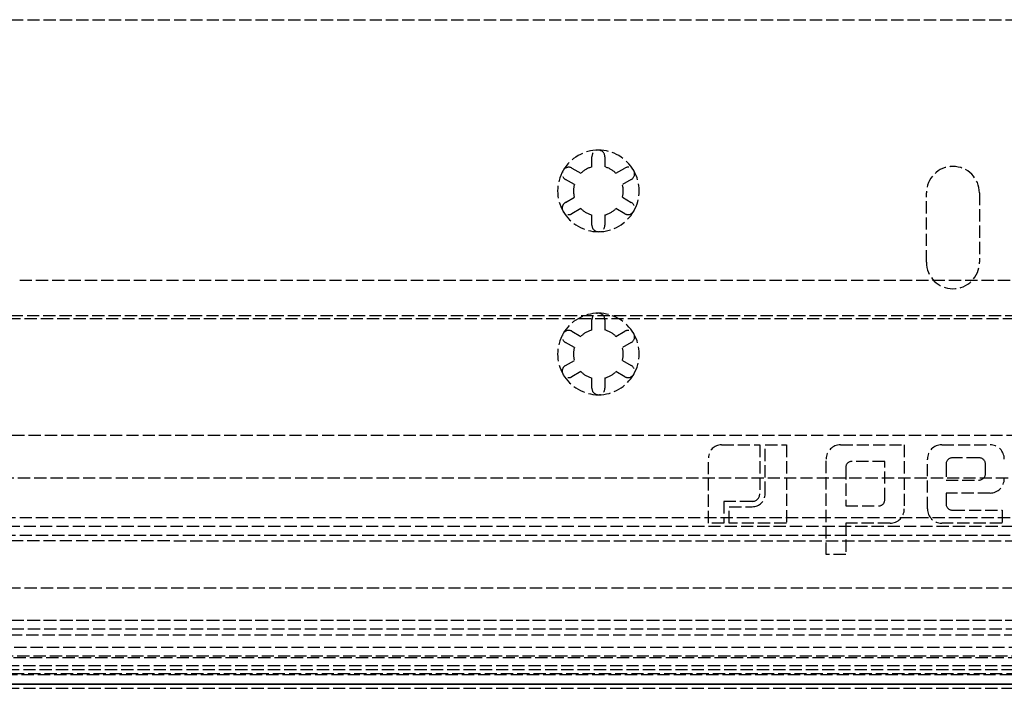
# Model space of a CAD drawing. Header units: millimetres. Extents: x 0 to 388, y -3 to 488.
# Tile 6 of 14: x 75 to 196, y 0 to 82. Entities that reach past the tile are written whole.
import ezdxf

# ---------------------------------------------------------------- set-up
doc = ezdxf.new("R2010")
doc.units = ezdxf.units.MM
doc.header["$LTSCALE"] = 10
doc.linetypes.add('ALLCAD_Strich', pattern=[0.2, 0.15, -0.05])
doc.layers.add('BESCH_KONT_sich_schn_ansi_2d', color=40, linetype='Continuous')
doc.layers.add('BESCH_KONT_sich_schn_grun_2d', color=10, linetype='Continuous')

msp = doc.modelspace()

# ---------------------------------------------------------------- linework, layer by layer
at = {"layer": 'BESCH_KONT_sich_schn_ansi_2d', "linetype": 'ALLCAD_Strich'}
for p, q in [((379.5, 0, 422.75), (4.5, 0, 422.75)), ((379.5, 0, 421.97), (4.5, 0, 421.97)), ((379.5, 0, 422.59), (4.5, 0, 422.59)), ((7, 0, 402), (377, 0, 402)), ((377, 0, 400.75), (7, 0, 400.75)), ((7, 0, 403.25), (377, 0, 403.25)), ((377, 0, 402.62), (7, 0, 402.62)), ((26, 0, 18.34), (353, 0, 18.34)), ((31.24, 0, 393.09), (347.76, 0, 393.09)), ((31.24, 0, 395.02), (347.76, 0, 395.02)), ((347.76, 0, 395.02), (31.24, 0, 395.02)), ((35.2, 0, 93.84), (343.8, 0, 93.84)), ((36.74, 0, 345.09), (342.26, 0, 345.09)), ((36.88, 0, 344.57), (342.12, 0, 344.57)), ((341.95, 0, 40.84), (37.05, 0, 40.84)), ((46.43, 0, 23.34), (332.57, 0, 23.34)), ((46.7, 0, 22.09), (332.3, 0, 22.09)), ((47.41, 0), (331.59, 0)), ((331.59, 0, 2.5), (47.41, 0, 2.5)), ((331.3, 0, 20.84), (47.7, 0, 20.84)), ((54, 0, 69.09), (325, 0, 69.09)), ((317.41, 0, 159.02), (61.59, 0, 159.02)), ((61.59, 0, 155.09), (317.41, 0, 155.09)), ((73.6, 0, 393.54), (305.4, 0, 393.54)), ((305.4, 0, 393.43), (73.6, 0, 393.43)), ((75, 0, 385.09), (304, 0, 385.09)), ((139.5, 0, 7.29), (116, 0, 7.29)), ((116, 0, 18.34), (116, 0, 7.29)), ((116, 0, 20.84), (116, 0, 18.34)), ((134, 0, 2.5), (134, 0, 7.29)), ((139.5, 0, 18.34), (139.5, 0, 7.29)), ((139.5, 0, 16.5), (139.9, 0, 16.5)), ((139.5, 0, 20.84), (139.5, 0, 18.34)), ((139.9, 0, 16.5), (151.1, 0, 16.5)), ((139.9, 0, 2.5), (139.9, 0, 16.5)), ((142.95, 0, 1.95), (141, 0)), ((141.56, 0, 0.09), (141.56, 0, 2.5)), ((141.96, 0, 0.72), (141.96, 0, 2.5)), ((142.76, 0, 0.72), (142.76, 0, 2.5)), ((142.95, 0, 1.95), (143.05, 0, 1.95)), ((142.95, 0, 1.95), (142.95, 0, 2.5)), ((143.05, 0, 1.95), (143.05, 0, 2.5)), ((143.85, 0, 1.95), (143.85, 0, 2.5)), ((143.85, 0, 1.95), (145.2, 0, 1.95)), ((145.2, 0, 0.72), (145.2, 0, 2.5)), ((146.8, 0, 0.72), (146.8, 0, 2.5)), ((146.8, 0, 1.95), (148.15, 0, 1.95)), ((148.15, 0, 1.95), (148.15, 0, 2.5)), ((148.95, 0, 1.95), (148.95, 0, 2.5)), ((148.95, 0, 1.95), (149.05, 0, 1.95)), ((149.05, 0, 1.95), (149.05, 0, 2.5)), ((149.05, 0, 1.95), (151, 0)), ((149.24, 0, 0.72), (149.24, 0, 2.5)), ((150.04, 0, 0.72), (150.04, 0, 2.5)), ((150.44, 0, 0.09), (150.44, 0, 2.5)), ((151.1, 0, 2.5), (151.1, 0, 16.5)), ((161.4, 0, 394.64), (159.5, 0, 394.64)), ((159.5, 0, 394.64), (159.5, 0, 394.44)), ((161.4, 0, 394.44), (159.5, 0, 394.44)), ((159.5, 0, 394.44), (159.5, 0, 394.15)), ((161.1, 0, 394.3), (165.8, 0, 394.3)), ((161.1, 0, 394.1), (165.8, 0, 394.1)), ((161.1, 0, 394.3), (161.1, 0, 394.1)), ((164.87, 0, 394.54), (161.4, 0, 394.54)), ((164.87, 0, 394.34), (161.4, 0, 394.34)), ((161.4, 0, 394.64), (161.4, 0, 394.44)), ((161.4, 0, 394.34), (161.4, 0, 394.44)), ((169.08, 0, 394.64), (162.06, 0, 394.64)), ((162.06, 0, 394.57), (164.87, 0, 394.57)), ((162.06, 0, 394.64), (162.06, 0, 394.44)), ((169.08, 0, 394.44), (162.06, 0, 394.44)), ((162.06, 0, 394.36), (164.87, 0, 394.36)), ((162.06, 0, 394.44), (162.06, 0, 394.36)), ((164.87, 0, 394.36), (164.87, 0, 394.34)), ((164.87, 0, 394.57), (164.87, 0, 394.36)), ((165.8, 0, 394.51), (165.8, 0, 394.31)), ((165.8, 0, 394.1), (165.8, 0, 394.31)), ((166.46, 0, 394.3), (169.08, 0, 394.3)), ((166.46, 0, 394.31), (166.46, 0, 394.1)), ((166.46, 0, 394.51), (166.46, 0, 394.31)), ((166.46, 0, 394.1), (169.08, 0, 394.1)), ((169.08, 0, 394.64), (169.08, 0, 394.44)), ((169.08, 0, 394.1), (169.08, 0, 394.44)), ((176.35, 0, 394.77), (173.95, 0, 394.77)), ((173.95, 0, 394.77), (173.95, 0, 394.57)), ((176.35, 0, 394.57), (173.95, 0, 394.57)), ((173.95, 0, 394.57), (173.95, 0, 394.16)), ((175.7, 0, 394.3), (183.53, 0, 394.3)), ((175.7, 0, 394.3), (175.7, 0, 394.1)), ((175.7, 0, 394.1), (183.53, 0, 394.1)), ((181.78, 0, 394.64), (176.35, 0, 394.64)), ((176.35, 0, 394.56), (180.42, 0, 394.56)), ((176.35, 0, 394.44), (176.35, 0, 394.36)), ((176.35, 0, 394.19), (176.35, 0, 394.36)), ((176.35, 0, 394.36), (180.42, 0, 394.36)), ((181.78, 0, 394.44), (176.35, 0, 394.44)), ((176.35, 0, 394.77), (176.35, 0, 394.57)), ((176.35, 0, 394.44), (176.35, 0, 394.57)), ((181.13, 0, 394.37), (177.07, 0, 394.37)), ((177.07, 0, 394.37), (177.07, 0, 394.17)), ((181.13, 0, 394.17), (177.07, 0, 394.17)), ((180.42, 0, 394.56), (180.42, 0, 394.36)), ((181.13, 0, 394.54), (181.13, 0, 394.34)), ((181.13, 0, 394.34), (181.13, 0, 394.17)), ((181.78, 0, 394.64), (181.78, 0, 394.44)), ((183.53, 0, 394.57), (183.53, 0, 394.37)), ((183.53, 0, 394.1), (183.53, 0, 394.37)), ((186.25, 0), (186.25, 0, 2.5)), ((186.37, 0, 394.57), (186.37, 0, 394.37)), ((186.37, 0, 394.37), (186.37, 0, 394.16)), ((195.53, 0, 394.64), (188.12, 0, 394.64)), ((188.12, 0, 394.3), (194.05, 0, 394.3)), ((188.12, 0, 394.64), (188.12, 0, 394.44)), ((195.53, 0, 394.44), (188.12, 0, 394.44)), ((188.12, 0, 394.3), (188.12, 0, 394.1)), ((188.12, 0, 394.1), (194.05, 0, 394.1)), ((194.05, 0, 394.51), (188.65, 0, 394.51)), ((188.65, 0, 394.45), (192.68, 0, 394.45)), ((188.65, 0, 394.25), (192.68, 0, 394.25)), ((188.65, 0, 394.31), (188.65, 0, 394.25)), ((188.65, 0, 394.55), (188.65, 0, 394.35)), ((188.65, 0, 394.18), (188.65, 0, 394.25)), ((188.65, 0, 394.31), (188.65, 0, 394.35)), ((194.05, 0, 394.31), (188.65, 0, 394.31)), ((189.47, 0, 394.58), (195.53, 0, 394.58)), ((192.68, 0, 394.35), (189.47, 0, 394.35)), ((189.47, 0, 394.58), (189.47, 0, 394.38)), ((189.47, 0, 394.38), (195.53, 0, 394.38)), ((189.47, 0, 394.35), (189.47, 0, 394.15)), ((192.68, 0, 394.15), (189.47, 0, 394.15)), ((192.68, 0, 394.45), (192.68, 0, 394.25)), ((192.68, 0, 394.25), (192.68, 0, 394.15)), ((192.75, 0), (192.75, 0, 2.5)), ((193.5, 0, 394.42), (193.5, 0, 394.22)), ((193.5, 0, 394.22), (193.5, 0, 394.18)), ((194.05, 0, 394.51), (194.05, 0, 394.31)), ((194.05, 0, 394.3), (194.05, 0, 394.1)), ((195.53, 0, 394.64), (195.53, 0, 394.44)), ((195.53, 0, 394.38), (195.53, 0, 394.44))]:
    msp.add_line(p, q, dxfattribs=at)
at = {"layer": 'BESCH_KONT_sich_schn_ansi_2d', "linetype": 'ALLCAD_Strich', "extrusion": (0, -1, 0)}
for centre, major_axis, start_param, end_param in [((161.1, 0, 394.35), (1.6, 0), -3.141593, -1.570796), ((161.1, 0, 394.15), (1.6, 0), -3.141593, -1.570796), ((164.87, 0, 394.51), (-0.932, 0), -3.141593, -1.570796), ((164.87, 0, 394.31), (-0.932, 0), -3.141593, -1.570796), ((175.7, 0, 394.36), (-1.75, 0), 0, 1.570796), ((175.7, 0, 394.16), (-1.75, 0), 0, 1.570796), ((181.78, 0, 394.57), (1.75, 0), 0, 1.570796), ((181.78, 0, 394.37), (1.75, 0), 0, 1.570796), ((188.12, 0, 394.36), (1.75, 0), -3.141593, -1.570796), ((188.12, 0, 394.57), (1.75, 0), -4.712389, -3.141593), ((188.12, 0, 394.37), (1.75, 0), -4.712389, -3.141593), ((188.12, 0, 394.16), (1.75, 0), -3.141593, -1.570796), ((194.05, 0, 394.44), (-1.75, 0), -3.141593, -1.570796), ((194.05, 0, 394.36), (-1.75, 0), -4.712389, -3.141593), ((194.05, 0, 394.24), (-1.75, 0), -3.141593, -1.570796), ((194.05, 0, 394.16), (-1.75, 0), -4.712389, -3.141593)]:
    msp.add_ellipse(centre, major_axis=major_axis, ratio=0.035524, start_param=start_param, end_param=end_param, dxfattribs=at)
at = {"layer": 'BESCH_KONT_sich_schn_ansi_2d', "linetype": 'ALLCAD_Strich', "extrusion": (0, 1, 0)}
for centre, major_axis, start_param, end_param in [((164.87, 0, 394.51), (1.59, 0), -1.570796, 0), ((164.87, 0, 394.31), (1.59, 0), -1.570796, 0), ((177.07, 0, 394.39), (0.716, 0), -4.712389, -3.141593), ((177.07, 0, 394.19), (0.716, 0), -4.712389, -3.141593), ((180.42, 0, 394.54), (-0.716, 0), -4.712389, -3.141593), ((180.42, 0, 394.34), (-0.716, 0), -4.712389, -3.141593), ((189.47, 0, 394.55), (0.822, 0), -3.141593, -1.570796), ((189.47, 0, 394.38), (0.822, 0), -4.712389, -3.141593), ((189.47, 0, 394.35), (0.822, 0), -3.141593, -1.570796), ((189.47, 0, 394.18), (0.822, 0), -4.712389, -3.141593), ((192.68, 0, 394.38), (-0.822, 0), -3.141593, -1.570796), ((192.68, 0, 394.42), (-0.822, 0), -4.712389, -3.141593), ((192.68, 0, 394.22), (-0.822, 0), -4.712389, -3.141593), ((192.68, 0, 394.18), (-0.822, 0), -3.141593, -1.570796)]:
    msp.add_ellipse(centre, major_axis=major_axis, ratio=0.035524, start_param=start_param, end_param=end_param, dxfattribs=at)
at = {"layer": 'BESCH_KONT_sich_schn_ansi_2d', "linetype": 'ALLCAD_Strich'}
for points, knots in [([(141.96, 0, 0.72), (141.91, 0, 0.66), (141.86, 0, 0.61), (141.73, 0, 0.44), (141.66, 0, 0.34), (141.58, 0, 0.18), (141.56, 0, 0.12), (141.57, 0, 0.05), (141.58, 0, 0.03), (141.61, 0, 0.01), (141.64, 0), (141.67, 0)], [0.0209658, 0.0209658, 0.0209658, 0.0209658, 0.0451062, 0.0451062, 0.0902124, 0.0902124, 0.1272829, 0.1272829, 0.1458182, 0.1458182, 0.1643534, 0.1643534, 0.1643534, 0.1643534]), ([(141.67, 0), (141.7, 0), (141.74, 0, 0.01), (141.82, 0, 0.03), (141.87, 0, 0.05), (142.02, 0, 0.12), (142.13, 0, 0.18), (142.35, 0, 0.34), (142.48, 0, 0.44), (142.65, 0, 0.61), (142.71, 0, 0.66), (142.76, 0, 0.72)], [0.1643534, 0.1643534, 0.1643534, 0.1643534, 0.1828887, 0.1828887, 0.2014239, 0.2014239, 0.2384945, 0.2384945, 0.2836007, 0.2836007, 0.3077411, 0.3077411, 0.3077411, 0.3077411]), ([(145.2, 0, 0.72), (145.2, 0, 0.66), (145.21, 0, 0.61), (145.25, 0, 0.44), (145.3, 0, 0.34), (145.45, 0, 0.18), (145.54, 0, 0.12), (145.7, 0, 0.05), (145.76, 0, 0.03), (145.88, 0, 0.01), (145.94, 0), (146, 0)], [0.0209658, 0.0209658, 0.0209658, 0.0209658, 0.0451062, 0.0451062, 0.0902124, 0.0902124, 0.1272829, 0.1272829, 0.1458182, 0.1458182, 0.1643534, 0.1643534, 0.1643534, 0.1643534]), ([(146, 0), (146.06, 0), (146.12, 0, 0.01), (146.24, 0, 0.03), (146.3, 0, 0.05), (146.46, 0, 0.12), (146.55, 0, 0.18), (146.7, 0, 0.34), (146.75, 0, 0.44), (146.79, 0, 0.61), (146.8, 0, 0.66), (146.8, 0, 0.72)], [0.1643534, 0.1643534, 0.1643534, 0.1643534, 0.1828887, 0.1828887, 0.2014239, 0.2014239, 0.2384945, 0.2384945, 0.2836007, 0.2836007, 0.3077411, 0.3077411, 0.3077411, 0.3077411]), ([(149.24, 0, 0.72), (149.29, 0, 0.66), (149.35, 0, 0.61), (149.52, 0, 0.44), (149.65, 0, 0.34), (149.87, 0, 0.18), (149.98, 0, 0.12), (150.13, 0, 0.05), (150.18, 0, 0.03), (150.26, 0, 0.01), (150.3, 0), (150.33, 0)], [0.0209658, 0.0209658, 0.0209658, 0.0209658, 0.0451062, 0.0451062, 0.0902124, 0.0902124, 0.1272829, 0.1272829, 0.1458182, 0.1458182, 0.1643534, 0.1643534, 0.1643534, 0.1643534]), ([(150.33, 0), (150.36, 0), (150.39, 0, 0.01), (150.42, 0, 0.03), (150.43, 0, 0.05), (150.44, 0, 0.12), (150.42, 0, 0.18), (150.34, 0, 0.34), (150.27, 0, 0.44), (150.14, 0, 0.61), (150.09, 0, 0.66), (150.04, 0, 0.72)], [0.1643534, 0.1643534, 0.1643534, 0.1643534, 0.1828887, 0.1828887, 0.2014239, 0.2014239, 0.2384945, 0.2384945, 0.2836007, 0.2836007, 0.3077411, 0.3077411, 0.3077411, 0.3077411])]:
    msp.add_open_spline(points, degree=3, knots=knots, dxfattribs=at)
for points, weights in [([(141.96, 0, 0.72), (142.6, 0, 1.45), (143.05, 0, 1.95)], [1.02211857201, 1.03969553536, 1.0264462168]), ([(143.85, 0, 1.95), (143.4, 0, 1.45), (142.76, 0, 0.72)], [1.0264462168, 1.03969553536, 1.02211857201]), ([(149.24, 0, 0.72), (148.6, 0, 1.45), (148.15, 0, 1.95)], [1.02211857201, 1.03969553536, 1.0264462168]), ([(148.95, 0, 1.95), (149.4, 0, 1.45), (150.04, 0, 0.72)], [1.0264462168, 1.03969553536, 1.02211857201])]:
    msp.add_rational_spline(points, weights, degree=2, dxfattribs=at)
at = {"layer": 'BESCH_KONT_sich_schn_grun_2d', "linetype": 'ALLCAD_Strich'}
for p, q in [((17.94, 81.5), (361.07, 81.5)), ((145.2, 63.44), (145.2, 64.7)), ((146.8, 64.7), (146.8, 63.44)), ((142.76, 63.29), (143.85, 62.66)), ((148.15, 62.66), (149.24, 63.29)), ((143.05, 61.28), (141.96, 61.91)), ((150.04, 61.91), (148.95, 61.28)), ((141.96, 59.09), (143.05, 59.72)), ((148.95, 59.72), (150.04, 59.09)), ((186.25, 51.75), (186.25, 60.25)), ((192.75, 60.25), (192.75, 51.75)), ((143.85, 58.34), (142.76, 57.71)), ((149.24, 57.71), (148.15, 58.34)), ((145.2, 56.3), (145.2, 57.56)), ((146.8, 57.56), (146.8, 56.3)), ((75, 49.55), (304, 49.55)), ((305.4, 45.18), (73.6, 45.18)), ((73.6, 44.87), (305.4, 44.87)), ((145.2, 43.44), (145.2, 44.7)), ((146.8, 44.7), (146.8, 43.44)), ((142.76, 43.29), (143.85, 42.66)), ((148.15, 42.66), (149.24, 43.29)), ((143.05, 41.28), (141.96, 41.91)), ((150.04, 41.91), (148.95, 41.28)), ((141.96, 39.09), (143.05, 39.72)), ((148.95, 39.72), (150.04, 39.09)), ((143.85, 38.34), (142.76, 37.71)), ((145.2, 36.3), (145.2, 37.56)), ((146.8, 37.56), (146.8, 36.3)), ((149.24, 37.71), (148.15, 38.34)), ((331.59, 30.5), (47.41, 30.5)), ((161.1, 29.36), (165.8, 29.36)), ((165.8, 29.36), (165.8, 23.36)), ((166.46, 29.36), (169.08, 29.36)), ((166.46, 23.36), (166.46, 29.36)), ((169.08, 29.36), (169.08, 19.75)), ((175.7, 29.36), (183.53, 29.36)), ((183.53, 29.36), (183.53, 21.5)), ((188.12, 29.36), (194.05, 29.36)), ((159.5, 19.75), (159.5, 27.76)), ((173.95, 15.89), (173.95, 27.62)), ((176.35, 26.61), (176.35, 21.88)), ((181.13, 27.33), (177.07, 27.33)), ((181.13, 22.6), (181.13, 27.33)), ((186.37, 21.5), (186.37, 27.62)), ((188.65, 26.95), (188.65, 25.04)), ((192.68, 27.77), (189.47, 27.77)), ((193.5, 25.86), (193.5, 26.95)), ((188.65, 25.04), (192.68, 25.04)), ((188.65, 23.45), (188.65, 22.16)), ((194.05, 23.45), (188.65, 23.45)), ((161.4, 22.43), (161.4, 19.75)), ((164.87, 22.43), (161.4, 22.43)), ((162.06, 21.77), (164.87, 21.77)), ((162.06, 19.75), (162.06, 21.77)), ((176.35, 21.88), (180.42, 21.88)), ((189.47, 21.34), (195.53, 21.34)), ((195.53, 21.34), (195.53, 19.75)), ((7, 20.44), (377, 20.44)), ((377, 19.36), (7, 19.36)), ((161.4, 19.75), (159.5, 19.75)), ((169.08, 19.75), (162.06, 19.75)), ((176.35, 19.75), (176.35, 15.89)), ((181.78, 19.75), (176.35, 19.75)), ((195.53, 19.75), (188.12, 19.75)), ((7, 18.28), (377, 18.28)), ((176.35, 15.89), (173.95, 15.89)), ((61.59, 11.81), (317.41, 11.81)), ((379.5, 7.83), (4.5, 7.83)), ((317.41, 7.81), (61.59, 7.81)), ((379.5, 6.75), (4.5, 6.75)), ((331.3, 6), (47.7, 6)), ((58.34, 4.56), (320.66, 4.56)), ((347.76, 3.25), (31.24, 3.25)), ((46.7, 3.5), (332.3, 3.5)), ((29.45, 1.8), (349.55, 1.8)), ((349.55, 1.28), (29.45, 1.28)), ((338.94, 2.25), (40.06, 2.25)), ((29.45, 0.03), (349.55, 0.03)), ((31.24, 1.18), (347.76, 1.18)), ((341.95, 0), (37.05, 0)), ((29.45, -0.5), (349.55, -0.5))]:
    msp.add_line(p, q, dxfattribs=at)
for centre, radius, start, end in [((146, 60.5), 5, 90, 150), ((146, 64.7), 0.8, 0, 180), ((146, 60.5), 5, 30, 90), ((146, 60.5), 5, 150, 210), ((142.36, 62.6), 0.8, 60, 240), ((146, 60.5), 3.05, 105.2063, 134.7937), ((146, 60.5), 3.05, 45.2063, 74.7937), ((149.64, 62.6), 0.8, 300, 120), ((146, 60.5), 5, 330, 30), ((189.5, 60.25), 3.25, 0, 180), ((146, 60.5), 3.05, 165.2063, 194.7937), ((146, 60.5), 3.05, 345.2063, 14.7937), ((142.36, 58.4), 0.8, 120, 300), ((146, 60.5), 5, 210, 270), ((146, 60.5), 3.05, 225.2063, 254.7937), ((146, 60.5), 5, 270, 330), ((146, 60.5), 3.05, 285.2063, 314.7937), ((149.64, 58.4), 0.8, 240, 60), ((146, 56.3), 0.8, 180, 360), ((189.5, 51.75), 3.25, 180, 0), ((146, 40.5), 5, 90, 150), ((146, 44.7), 0.8, 0, 180), ((146, 40.5), 5, 30, 90), ((146, 40.5), 5, 150, 210), ((142.36, 42.6), 0.8, 60, 240), ((146, 40.5), 3.05, 105.2063, 134.7937), ((146, 40.5), 3.05, 45.2063, 74.7937), ((149.64, 42.6), 0.8, 300, 120), ((146, 40.5), 5, 330, 30), ((146, 40.5), 3.05, 165.2063, 194.7937), ((146, 40.5), 3.05, 345.2063, 14.7937), ((142.36, 38.4), 0.8, 120, 300), ((149.64, 38.4), 0.8, 240, 60), ((146, 40.5), 5, 210, 270), ((146, 40.5), 3.05, 225.2063, 254.7937), ((146, 40.5), 5, 270, 330), ((146, 40.5), 3.05, 285.2063, 314.7937), ((146, 36.3), 0.8, 180, 360), ((161.1, 27.76), 1.6, 90, 180), ((175.7, 27.62), 1.75, 90, 180), ((188.12, 27.62), 1.75, 90, 180), ((194.05, 27.62), 1.75, 0, 90), ((177.07, 26.61), 0.716, 90, 180), ((189.47, 26.95), 0.822, 90, 180), ((192.68, 26.95), 0.822, 0, 90), ((192.68, 25.86), 0.822, 270, 0), ((194.05, 25.2), 1.75, 270, 0), ((164.87, 23.36), 1.59, 270, 0), ((164.87, 23.36), 0.932, 270, 0), ((180.42, 22.6), 0.716, 270, 0), ((189.47, 22.16), 0.822, 180, 270), ((181.78, 21.5), 1.75, 270, 0), ((188.12, 21.5), 1.75, 180, 270)]:
    msp.add_arc(centre, radius, start, end, dxfattribs=at)
for points in [[(326.28, 25.29), (321.51, 25.29), (57.49, 25.29), (52.72, 25.29)], [(317.41, 17.6), (275.85, 17.52), (103.16, 17.52), (61.59, 17.6)]]:
    msp.add_open_spline(points, degree=3, dxfattribs=at)

doc.saveas('drawing.dxf')
